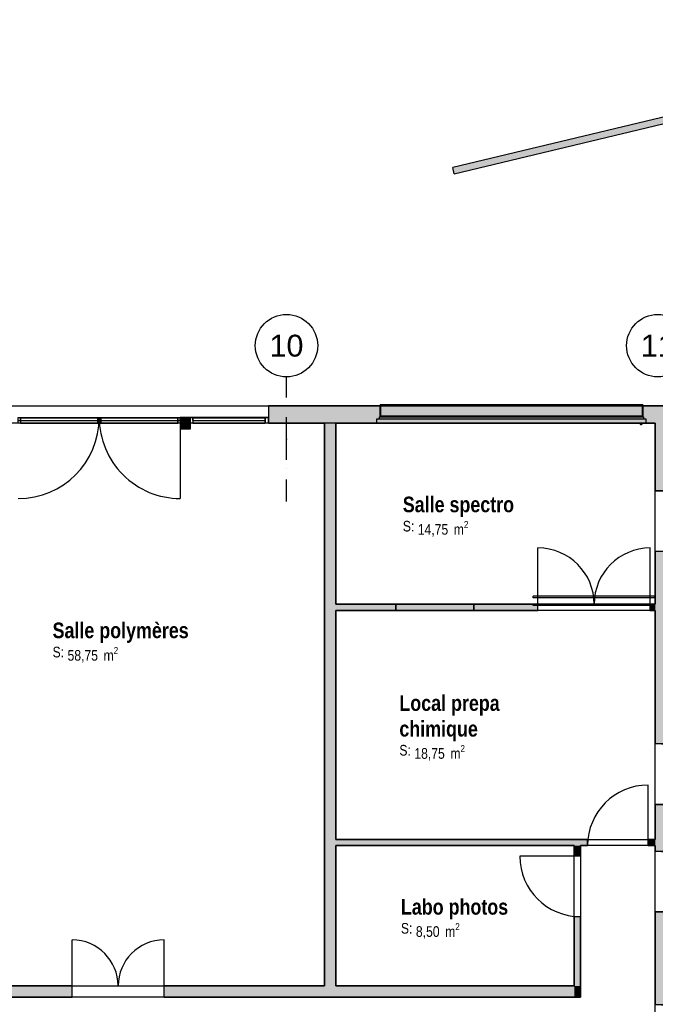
# Model space of a CAD drawing. Extents: x -24342 to 73038, y -9656 to 30949.
# Tile 64 of 170: x 4872 to 5890, y -959 to 619. Entities that reach past the tile are written whole.
import ezdxf
from ezdxf.enums import TextEntityAlignment as Align

# ---------------------------------------------------------------- set-up
doc = ezdxf.new("R2010")
doc.units = 0
doc.linetypes.add('21.0032_xref_rdc_02_pro$0$Points tirets', pattern=[670.277762, 352.777767, -176.388884, 0, -141.111112])
doc.linetypes.add('ACAD_ISO12W100', pattern=[21, 12, -3, 0, -3, 0, -3])
for name, color, linetype in [('0_XREF', 250, 'Continuous'), ('21.0032_xref_rdc_02_pro$0$02-01 File _ Axe.Construction', 251, 'Continuous'), ('21.0032_xref_rdc_02_pro$0$08-01 2D Dessin général.2D', 251, 'Continuous'), ('21.0032_xref_rdc_02_pro$0$A-AREA-____-OTLN.Modèle IFC', 251, 'Continuous'), ('21.0032_xref_rdc_02_pro$0$A-DOOR-____-OTLN.Modèle IFC', 251, 'Continuous'), ('21.0032_xref_rdc_02_pro$0$A-GLAZ-____-OTLN.Modèle IFC', 251, 'Continuous'), ('21.0032_xref_rdc_02_pro$0$A-GLAZ-CURT-OTLN.Modèle IFC', 251, 'Continuous'), ('21.0032_xref_rdc_02_pro$0$A-GLAZ-CWMG-OTLN.Modèle IFC', 251, 'Continuous'), ('21.0032_xref_rdc_02_pro$0$A-WALL-____-OTLN.Modèle IFC', 251, 'Continuous'), ('21.0032_xref_rdc_02_pro$0$Fenêtres ARCHICAD', 251, 'Continuous'), ('21.0032_xref_rdc_02_pro$0$Marques de Zone ARCHICAD', 251, 'Continuous'), ('21.0032_xref_rdc_02_pro$0$Portes ARCHICAD', 251, 'Continuous'), ('21.0032_xref_rdc_02_pro$0$S-COLS-____-OTLN.Modèle IFC', 251, 'Continuous')]:
    doc.layers.add(name, color=color, linetype=linetype)
doc.styles.add('21.0032_xref_rdc_02_pro$0$STYLE_GENERE_1', font='ARIALNB.TTF')
doc.styles.add('21.0032_xref_rdc_02_pro$0$STYLE_GENERE_2', font='ARIALN.TTF')
doc.styles.add('21.0032_xref_rdc_02_pro$0$STYLE_GENERE_5', font='arial.ttf')

# ---------------------------------------------------------------- blocks, each defined once
blk = doc.blocks.new('21.0032_xref_rdc_02_pro$0$Salle polymères_SA_6_1', base_point=(50340, -3748))
at = {"layer": '21.0032_xref_rdc_02_pro$0$Marques de Zone ARCHICAD', "insert": (49482, -3867), "char_height": 170, "attachment_point": 1, "style": '21.0032_xref_rdc_02_pro$0$STYLE_GENERE_2'}
blk.add_mtext('\\A1;\\pt0,100;58,75{\\H0.66x;\\S^  ;} m{\\H0.66x;\\S2^  ;}', dxfattribs=at)
at = {"layer": '21.0032_xref_rdc_02_pro$0$Marques de Zone ARCHICAD'}
for tag, height, style, p in [('DUMMY_849', 250, '21.0032_xref_rdc_02_pro$0$STYLE_GENERE_1', (51438, -3403)), ('ROOM_NAME', 250, '21.0032_xref_rdc_02_pro$0$STYLE_GENERE_1', (49242, -3476)), ('calculatedAreaCode', 170, '21.0032_xref_rdc_02_pro$0$STYLE_GENERE_2', (49242, -3864))]:
    blk.add_attdef(tag, text='', height=height, dxfattribs=dict(at, style=style)).set_placement(p, align=Align.TOP_LEFT)
blk = doc.blocks.new('21.0032_xref_rdc_02_pro$0$Salle spectro_SA_7_1', base_point=(55751, -1730))
at = {"layer": '21.0032_xref_rdc_02_pro$0$Marques de Zone ARCHICAD', "insert": (55094, -1848), "char_height": 170, "attachment_point": 1, "style": '21.0032_xref_rdc_02_pro$0$STYLE_GENERE_2'}
blk.add_mtext('\\A1;\\pt0,100;14,75{\\H0.66x;\\S^  ;} m{\\H0.66x;\\S2^  ;}', dxfattribs=at)
at = {"layer": '21.0032_xref_rdc_02_pro$0$Marques de Zone ARCHICAD'}
for tag, height, style, p in [('DUMMY_849', 250, '21.0032_xref_rdc_02_pro$0$STYLE_GENERE_1', (56649, -1384)), ('ROOM_NAME', 250, '21.0032_xref_rdc_02_pro$0$STYLE_GENERE_1', (54854, -1458)), ('calculatedAreaCode', 170, '21.0032_xref_rdc_02_pro$0$STYLE_GENERE_2', (54854, -1846))]:
    blk.add_attdef(tag, text='', height=height, dxfattribs=dict(at, style=style)).set_placement(p, align=Align.TOP_LEFT)
blk = doc.blocks.new('21.0032_xref_rdc_02_pro$0$Local prepa _LOP_31_1', base_point=(55648, -5115))
at = {"layer": '21.0032_xref_rdc_02_pro$0$Marques de Zone ARCHICAD', "insert": (55039, -5439), "char_height": 170, "attachment_point": 1, "style": '21.0032_xref_rdc_02_pro$0$STYLE_GENERE_2'}
blk.add_mtext('\\A1;\\pt0,100;18,75{\\H0.66x;\\S^  ;} m{\\H0.66x;\\S2^  ;}', dxfattribs=at)
at = {"layer": '21.0032_xref_rdc_02_pro$0$Marques de Zone ARCHICAD'}
for tag, height, style, p in [('DUMMY_849', 250, '21.0032_xref_rdc_02_pro$0$STYLE_GENERE_1', (56498, -4563)), ('ROOM_NAME', 250, '21.0032_xref_rdc_02_pro$0$STYLE_GENERE_1', (54799, -4641)), ('zoneNameLine2', 250, '21.0032_xref_rdc_02_pro$0$STYLE_GENERE_1', (54799, -5053)), ('DUMMY_850', 250, '21.0032_xref_rdc_02_pro$0$STYLE_GENERE_1', (56065, -4975)), ('calculatedAreaCode', 170, '21.0032_xref_rdc_02_pro$0$STYLE_GENERE_2', (54799, -5437))]:
    blk.add_attdef(tag, text='', height=height, dxfattribs=dict(at, style=style)).set_placement(p, align=Align.TOP_LEFT)
blk = doc.blocks.new('21.0032_xref_rdc_02_pro$0$Labo photos_LAB_32_1', base_point=(55690, -8175))
at = {"layer": '21.0032_xref_rdc_02_pro$0$Marques de Zone ARCHICAD', "insert": (55064, -8293), "char_height": 170, "attachment_point": 1, "style": '21.0032_xref_rdc_02_pro$0$STYLE_GENERE_2'}
blk.add_mtext('\\A1;\\pt0,100;8,50{\\H0.66x;\\S^  ;} m{\\H0.66x;\\S2^  ;}', dxfattribs=at)
at = {"layer": '21.0032_xref_rdc_02_pro$0$Marques de Zone ARCHICAD'}
for tag, height, style, p in [('DUMMY_849', 250, '21.0032_xref_rdc_02_pro$0$STYLE_GENERE_1', (56556, -7829)), ('ROOM_NAME', 250, '21.0032_xref_rdc_02_pro$0$STYLE_GENERE_1', (54824, -7907)), ('calculatedAreaCode', 170, '21.0032_xref_rdc_02_pro$0$STYLE_GENERE_2', (54824, -8291))]:
    blk.add_attdef(tag, text='', height=height, dxfattribs=dict(at, style=style)).set_placement(p, align=Align.TOP_LEFT)
blk = doc.blocks.new('21.0032_xref_rdc_02_pro$0$Porte (Mur) 37[38]_1')
at = {"layer": '21.0032_xref_rdc_02_pro$0$Portes ARCHICAD', "linetype": 'Continuous'}
blk.add_line((58900, -10573), (59870, -10573), dxfattribs=at)
blk.add_arc((58900, -10573), 970, 0, 90, dxfattribs=at)
blk = doc.blocks.new('21.0032_xref_rdc_02_pro$0$Porte (Mur) 38[39]_1')
at = {"layer": '21.0032_xref_rdc_02_pro$0$Portes ARCHICAD', "linetype": 'Continuous'}
blk.add_line((58900, -1367), (59870, -1367), dxfattribs=at)
blk.add_arc((58900, -1367), 970, 270, 0, dxfattribs=at)
blk = doc.blocks.new('21.0032_xref_rdc_02_pro$0$Porte (Mur) 39[40]_1')
at = {"layer": '21.0032_xref_rdc_02_pro$0$Portes ARCHICAD', "linetype": 'Continuous'}
blk.add_line((58900, -6392), (59870, -6392), dxfattribs=at)
blk.add_arc((58900, -6392), 970, 0, 90, dxfattribs=at)
blk = doc.blocks.new('21.0032_xref_rdc_02_pro$0$Porte (Mur) 40[41]_1')
at = {"layer": '21.0032_xref_rdc_02_pro$0$Portes ARCHICAD', "linetype": 'Continuous'}
blk.add_line((58900, -8114), (59870, -8114), dxfattribs=at)
blk.add_arc((58900, -8114), 970, 0, 90, dxfattribs=at)
blk = doc.blocks.new('21.0032_xref_rdc_02_pro$0$Mur_98_1', base_point=(58990, -13910))
at = {"layer": '21.0032_xref_rdc_02_pro$0$A-WALL-____-OTLN.Modèle IFC', "linetype": 'Continuous'}
for points in [[(58900, -1367), (59080, -1367), (59080, -280), (58900, -280)], [(58900, -5422), (59080, -5422), (59080, -2337), (58900, -2337)], [(58900, -7144), (59080, -7144), (59080, -6392), (58900, -6392)], [(58900, -9603), (59080, -9603), (59080, -8114), (58900, -8114)], [(58900, -13820), (59080, -13820), (59080, -10573), (58900, -10573)]]:
    blk.add_hatch(color=256, dxfattribs=at).paths.add_polyline_path(points)
for p, q in [((59080, -1367), (58900, -1367)), ((59080, -2337), (58900, -2337)), ((59080, -5422), (58900, -5422)), ((59080, -6392), (58900, -6392)), ((59080, -7144), (58900, -7144)), ((59080, -8114), (58900, -8114)), ((59080, -9603), (58900, -9603)), ((59080, -10573), (58900, -10573))]:
    blk.add_line(p, q, dxfattribs=at)
at = {"layer": '21.0032_xref_rdc_02_pro$0$A-WALL-____-OTLN.Modèle IFC', "linetype": 'Continuous', "flags": 128}
for points in [[(58900, -280), (58900, -1367)], [(59080, -1367), (59080, -280)], [(58900, -2337), (58900, -3180)], [(59080, -5300), (59080, -2337)], [(58900, -3280), (58900, -5422)], [(59080, -5422), (59080, -5400)], [(58900, -6392), (58900, -6950)], [(59080, -6400), (59080, -6392)], [(59080, -7144), (59080, -6500)], [(58900, -7050), (58900, -7144)], [(58900, -8114), (58900, -9603)], [(59080, -8200), (59080, -8114)], [(59080, -9603), (59080, -8300)], [(58900, -10573), (58900, -10700)], [(59080, -13820), (59080, -10573)], [(58900, -10800), (58900, -13820)]]:
    blk.add_lwpolyline(points, dxfattribs=at)
at = {"layer": '21.0032_xref_rdc_02_pro$0$Portes ARCHICAD', "linetype": 'Continuous'}
for name in ['21.0032_xref_rdc_02_pro$0$Porte (Mur) 38[39]_1', '21.0032_xref_rdc_02_pro$0$Porte (Mur) 39[40]_1', '21.0032_xref_rdc_02_pro$0$Porte (Mur) 40[41]_1', '21.0032_xref_rdc_02_pro$0$Porte (Mur) 37[38]_1']:
    blk.add_blockref(name, (0, 0), dxfattribs=at)
blk = doc.blocks.new('21.0032_xref_rdc_02_pro$0$Porte (Mur) 43[44]_1')
at = {"layer": '21.0032_xref_rdc_02_pro$0$Portes ARCHICAD', "linetype": 'Continuous'}
for p, q in [((49555, -9300), (49555, -8563)), ((51030, -9300), (51030, -8563))]:
    blk.add_line(p, q, dxfattribs=at)
for centre, start, end in [((49555, -9300), 0, 90), ((51030, -9300), 90, 180)]:
    blk.add_arc(centre, 738, start, end, dxfattribs=at)
blk = doc.blocks.new('21.0032_xref_rdc_02_pro$0$Mur_103_1', base_point=(46990, -9390))
at = {"layer": '21.0032_xref_rdc_02_pro$0$A-WALL-____-OTLN.Modèle IFC', "linetype": 'Continuous'}
for points in [[(47080, -9480), (49555, -9480), (49555, -9300), (47080, -9300)], [(57600, -9300), (51030, -9300), (51030, -9480), (57600, -9480)], [(57600, -9300), (57700, -9480), (57700, -9300)], [(57600, -9480), (57700, -9480), (57600, -9300)]]:
    blk.add_hatch(color=256, dxfattribs=at).paths.add_polyline_path(points)
for p, q in [((49555, -9480), (49555, -9300)), ((51030, -9480), (51030, -9300))]:
    blk.add_line(p, q, dxfattribs=at)
at = {"layer": '21.0032_xref_rdc_02_pro$0$A-WALL-____-OTLN.Modèle IFC', "linetype": 'Continuous', "flags": 128}
for points in [[(49555, -9300), (47080, -9300)], [(53600, -9300), (51030, -9300)], [(57600, -9300), (53780, -9300)], [(57700, -9480), (57700, -9300)], [(47080, -9480), (49555, -9480)], [(51030, -9480), (57700, -9480)]]:
    blk.add_lwpolyline(points, dxfattribs=at)
at = {"layer": '21.0032_xref_rdc_02_pro$0$Portes ARCHICAD', "linetype": 'Continuous'}
blk.add_blockref('21.0032_xref_rdc_02_pro$0$Porte (Mur) 43[44]_1', (0, 0), dxfattribs=at)
blk = doc.blocks.new('21.0032_xref_rdc_02_pro$0$Mur_104_1', base_point=(53690, -9390))
at = {"layer": '21.0032_xref_rdc_02_pro$0$A-WALL-____-OTLN.Modèle IFC', "linetype": 'Continuous'}
blk.add_hatch(color=256, dxfattribs=at).paths.add_polyline_path([(53780, -9300), (53780, -280), (53600, -280), (53600, -9300)])
at = {"layer": '21.0032_xref_rdc_02_pro$0$A-WALL-____-OTLN.Modèle IFC', "linetype": 'Continuous', "flags": 128}
for points in [[(53600, -280), (53600, -9300)], [(53780, -3180), (53780, -280)], [(53780, -6950), (53780, -3280)], [(53780, -9300), (53780, -7050)]]:
    blk.add_lwpolyline(points, dxfattribs=at)
blk = doc.blocks.new('21.0032_xref_rdc_02_pro$0$Porte (Mur) 60[59]_1')
at = {"layer": '21.0032_xref_rdc_02_pro$0$Portes ARCHICAD', "linetype": 'Continuous'}
blk.add_line((58785, -7050), (58785, -6080), dxfattribs=at)
blk.add_arc((58785, -7050), 970, 90, 180, dxfattribs=at)
blk = doc.blocks.new('21.0032_xref_rdc_02_pro$0$Mur_128_1', base_point=(53690, -7000))
at = {"layer": '21.0032_xref_rdc_02_pro$0$A-WALL-____-OTLN.Modèle IFC', "linetype": 'Continuous'}
for points in [[(53780, -6950), (53780, -7050), (57815, -7050), (57815, -6950)], [(58785, -6950), (58785, -7050), (58900, -7050), (58900, -6950)]]:
    blk.add_hatch(color=256, dxfattribs=at).paths.add_polyline_path(points)
for p, q in [((57815, -7050), (57815, -6950)), ((58785, -7050), (58785, -6950))]:
    blk.add_line(p, q, dxfattribs=at)
at = {"layer": '21.0032_xref_rdc_02_pro$0$A-WALL-____-OTLN.Modèle IFC', "linetype": 'Continuous', "flags": 128}
for points in [[(57815, -6950), (53780, -6950)], [(53780, -7050), (57600, -7050)], [(57700, -7050), (57815, -7050)], [(58900, -6950), (58785, -6950)], [(58785, -7050), (58900, -7050)]]:
    blk.add_lwpolyline(points, dxfattribs=at)
at = {"layer": '21.0032_xref_rdc_02_pro$0$Portes ARCHICAD', "linetype": 'Continuous'}
blk.add_blockref('21.0032_xref_rdc_02_pro$0$Porte (Mur) 60[59]_1', (0, 0), dxfattribs=at)
blk = doc.blocks.new('21.0032_xref_rdc_02_pro$0$Fenêtre (Mur) 16[16]_1')
at = {"layer": '21.0032_xref_rdc_02_pro$0$Fenêtres ARCHICAD', "linetype": 'Continuous'}
blk.add_hatch(color=256, dxfattribs=at).paths.add_polyline_path([(55990, -3180), (54740, -3180), (54740, -3280), (55990, -3280)])
for p, q in [((55990, -3180), (54740, -3180)), ((54740, -3180), (54740, -3280)), ((55990, -3280), (54740, -3280)), ((55990, -3180), (55990, -3280))]:
    blk.add_line(p, q, dxfattribs=at)
blk = doc.blocks.new('21.0032_xref_rdc_02_pro$0$Porte (Mur) 61[60]_1')
at = {"layer": '21.0032_xref_rdc_02_pro$0$Portes ARCHICAD', "linetype": 'Continuous'}
for p, q in [((58895, -3055), (56945, -3055)), ((56945, -3080), (56945, -3055)), ((58895, -3080), (56945, -3080)), ((57020, -3180), (57020, -3080)), ((58820, -3180), (58820, -3080)), ((58895, -3080), (58895, -3055)), ((58895, -3180), (56945, -3180)), ((56945, -3205), (56945, -3180)), ((58895, -3205), (56945, -3205)), ((58895, -3205), (58895, -3180))]:
    blk.add_line(p, q, dxfattribs=at)
blk = doc.blocks.new('21.0032_xref_rdc_02_pro$0$Mur_129_1', base_point=(53690, -3230))
at = {"layer": '21.0032_xref_rdc_02_pro$0$A-WALL-____-OTLN.Modèle IFC', "linetype": 'Continuous'}
for points in [[(53780, -3180), (53780, -3280), (54740, -3280), (54740, -3180)], [(55990, -3180), (55990, -3280), (57020, -3280), (57020, -3180)], [(58820, -3180), (58820, -3280), (58900, -3280), (58900, -3180)]]:
    blk.add_hatch(color=256, dxfattribs=at).paths.add_polyline_path(points)
for p, q in [((54740, -3280), (54740, -3180)), ((55990, -3180), (54740, -3180)), ((54740, -3280), (55990, -3280)), ((55990, -3280), (55990, -3180)), ((57020, -3280), (57020, -3180)), ((58820, -3280), (58820, -3180))]:
    blk.add_line(p, q, dxfattribs=at)
at = {"layer": '21.0032_xref_rdc_02_pro$0$A-WALL-____-OTLN.Modèle IFC', "linetype": 'Continuous', "flags": 128}
for points in [[(54740, -3180), (53780, -3180)], [(53780, -3280), (54740, -3280)], [(57020, -3180), (55990, -3180)], [(55990, -3280), (57020, -3280)], [(58900, -3180), (58820, -3180)], [(58820, -3280), (58900, -3280)]]:
    blk.add_lwpolyline(points, dxfattribs=at)
at = {"layer": '21.0032_xref_rdc_02_pro$0$Fenêtres ARCHICAD', "linetype": 'Continuous'}
blk.add_blockref('21.0032_xref_rdc_02_pro$0$Fenêtre (Mur) 16[16]_1', (0, 0), dxfattribs=at)
at = {"layer": '21.0032_xref_rdc_02_pro$0$Portes ARCHICAD', "linetype": 'Continuous'}
blk.add_blockref('21.0032_xref_rdc_02_pro$0$Porte (Mur) 61[60]_1', (0, 0), dxfattribs=at)
blk = doc.blocks.new('21.0032_xref_rdc_02_pro$0$Porte (Mur) 63[62]_1')
at = {"layer": '21.0032_xref_rdc_02_pro$0$Portes ARCHICAD', "linetype": 'Continuous'}
blk.add_line((57700, -7220), (56730, -7220), dxfattribs=at)
blk.add_arc((57700, -7220), 970, 180, 270, dxfattribs=at)
blk = doc.blocks.new('21.0032_xref_rdc_02_pro$0$Mur_136_1', base_point=(57650, -9390))
at = {"layer": '21.0032_xref_rdc_02_pro$0$A-WALL-____-OTLN.Modèle IFC', "linetype": 'Continuous'}
for points in [[(57700, -7220), (57700, -7050), (57600, -7050), (57600, -7220)], [(57700, -9300), (57700, -8190), (57600, -8190), (57600, -9300)]]:
    blk.add_hatch(color=256, dxfattribs=at).paths.add_polyline_path(points)
for p, q in [((57700, -7220), (57600, -7220)), ((57700, -8190), (57600, -8190))]:
    blk.add_line(p, q, dxfattribs=at)
at = {"layer": '21.0032_xref_rdc_02_pro$0$A-WALL-____-OTLN.Modèle IFC', "linetype": 'Continuous', "flags": 128}
for points in [[(57600, -7050), (57600, -7220)], [(57700, -7220), (57700, -7050)], [(57600, -8190), (57600, -9300)], [(57700, -9300), (57700, -8190)]]:
    blk.add_lwpolyline(points, dxfattribs=at)
at = {"layer": '21.0032_xref_rdc_02_pro$0$Portes ARCHICAD', "linetype": 'Continuous'}
blk.add_blockref('21.0032_xref_rdc_02_pro$0$Porte (Mur) 63[62]_1', (0, 0), dxfattribs=at)
blk = doc.blocks.new('21.0032_xref_rdc_02_pro$0$Mur_156_1', base_point=(55667, 3766))
at = {"layer": '21.0032_xref_rdc_02_pro$0$A-WALL-____-OTLN.Modèle IFC', "linetype": 'Continuous'}
blk.add_hatch(color=256, dxfattribs=at).paths.add_polyline_path([(65550, 6186), (55655, 3815), (55679, 3718), (65577, 6089)])
at = {"layer": '21.0032_xref_rdc_02_pro$0$A-WALL-____-OTLN.Modèle IFC', "linetype": 'Continuous', "flags": 128}
for points in [[(65550, 6186), (55655, 3815)], [(55679, 3718), (65577, 6089)], [(55679, 3718), (55655, 3815)]]:
    blk.add_lwpolyline(points, dxfattribs=at)
blk = doc.blocks.new('21.0032_xref_rdc_02_pro$0$Mur_180_1', base_point=(52700, -140))
at = {"layer": '21.0032_xref_rdc_02_pro$0$A-WALL-____-OTLN.Modèle IFC', "linetype": 'Continuous'}
blk.add_hatch(color=256, dxfattribs=at).paths.add_polyline_path([(52700, -280), (65065, -280), (65065, 0), (52700, 0)])
at = {"layer": '21.0032_xref_rdc_02_pro$0$A-WALL-____-OTLN.Modèle IFC', "linetype": 'Continuous', "flags": 128}
for points in [[(65065, 0), (52700, 0)], [(52700, 0), (52700, -280)], [(65065, -280), (65065, 0)], [(52700, -280), (53600, -280)], [(53780, -280), (58900, -280)], [(59080, -280), (62815, -280)], [(62915, -280), (64915, -280)]]:
    blk.add_lwpolyline(points, dxfattribs=at)
blk = doc.blocks.new('21.0032_xref_rdc_02_pro$0$Poteau_32_1', base_point=(51370, -280))
at = {"layer": '21.0032_xref_rdc_02_pro$0$S-COLS-____-OTLN.Modèle IFC', "linetype": 'Continuous'}
blk.add_hatch(color=256, dxfattribs=at).paths.add_polyline_path([(51288, -190), (51288, -370), (51451, -370), (51451, -190)])
at = {"layer": '21.0032_xref_rdc_02_pro$0$S-COLS-____-OTLN.Modèle IFC', "linetype": 'Continuous', "flags": 128}
blk.add_lwpolyline([(51288, -190), (51288, -370), (51451, -370), (51451, -190)], close=True, dxfattribs=at)
blk = doc.blocks.new('21.0032_xref_rdc_02_pro$0$Elément Modèle 34[553]_1', base_point=(54440, 360))
at = {"layer": '21.0032_xref_rdc_02_pro$0$A-GLAZ-____-OTLN.Modèle IFC', "linetype": 'Continuous'}
for p, q in [((54490, 14), (54490, 15)), ((54495, 15), (54490, 15)), ((54490, 11), (54490, 14)), ((54495, 14), (54490, 14)), ((54490, -170), (54490, 11)), ((54495, 15), (54495, 14)), ((58695, 15), (54495, 15)), ((54495, 14), (54495, 11)), ((54495, 11), (54495, -170)), ((58695, 14), (58695, 15)), ((58700, 15), (58695, 15)), ((58695, 11), (58695, 14)), ((58700, 14), (58695, 14)), ((58695, -170), (58695, 11)), ((58700, 15), (58700, 14)), ((58700, 14), (58700, 11)), ((58700, 11), (58700, -170)), ((54440, -280), (54440, -210)), ((54440, -210), (58750, -210)), ((58750, -280), (54440, -280)), ((54480, -210), (54480, -180)), ((54480, -180), (58710, -180)), ((54490, -180), (54490, -170)), ((58700, -170), (54490, -170)), ((58660, -280), (58660, -298)), ((58660, -298), (58663, -300)), ((58663, -300), (58679, -300)), ((58670, -295), (58670, -280)), ((58679, -295), (58670, -295)), ((58679, -295), (58683, -295)), ((58683, -300), (58679, -300)), ((58683, -295), (58685, -295)), ((58683, -300), (58683, -295)), ((58685, -300), (58683, -300)), ((58685, -295), (58685, -300)), ((58700, -170), (58700, -180)), ((58710, -180), (58710, -210)), ((58750, -210), (58750, -280))]:
    blk.add_line(p, q, dxfattribs=at)
blk = doc.blocks.new('21.0032_xref_rdc_02_pro$0$IFC Extruded[555]_1', base_point=(52070, -190))
at = {"layer": '21.0032_xref_rdc_02_pro$0$A-GLAZ-CURT-OTLN.Modèle IFC', "linetype": 'Continuous'}
for p, q in [((52650, -195), (51490, -195)), ((51490, -195), (51490, -235)), ((51490, -235), (52650, -235)), ((52650, -235), (52650, -195))]:
    blk.add_line(p, q, dxfattribs=at)
blk = doc.blocks.new('21.0032_xref_rdc_02_pro$0$Elément Modèle 30[558]_1', base_point=(49990, -190))
at = {"layer": '21.0032_xref_rdc_02_pro$0$A-DOOR-____-OTLN.Modèle IFC', "linetype": 'Continuous'}
for p, q in [((48692, -190), (51288, -190)), ((48692, -240), (48692, -190)), ((48692, -240), (51288, -240)), ((51288, -240), (51288, -190))]:
    blk.add_line(p, q, dxfattribs=at)
blk = doc.blocks.new('21.0032_xref_rdc_02_pro$0$IFC Extruded[559]_1', base_point=(51370, -190))
at = {"layer": '21.0032_xref_rdc_02_pro$0$A-GLAZ-CURT-OTLN.Modèle IFC', "linetype": 'Continuous'}
for p, q in [((51288, -195), (51452, -195)), ((51288, -235), (51288, -195)), ((51288, -235), (51452, -235)), ((51452, -235), (51452, -195))]:
    blk.add_line(p, q, dxfattribs=at)
blk = doc.blocks.new('21.0032_xref_rdc_02_pro$0$IFC Extruded[560]_1', base_point=(52070, -190))
at = {"layer": '21.0032_xref_rdc_02_pro$0$A-GLAZ-CURT-OTLN.Modèle IFC', "linetype": 'Continuous'}
for p, q in [((51490, -195), (52650, -195)), ((51490, -235), (51490, -195)), ((51490, -235), (52650, -235)), ((52650, -235), (52650, -195))]:
    blk.add_line(p, q, dxfattribs=at)
blk = doc.blocks.new('21.0032_xref_rdc_02_pro$0$IFC Extruded[561]_1', base_point=(49347, -190))
at = {"layer": '21.0032_xref_rdc_02_pro$0$A-GLAZ-CURT-OTLN.Modèle IFC', "linetype": 'Continuous'}
for p, q in [((48730, -195), (49965, -195)), ((48730, -235), (48730, -195)), ((48730, -235), (49965, -235)), ((49965, -235), (49965, -195))]:
    blk.add_line(p, q, dxfattribs=at)
blk = doc.blocks.new('21.0032_xref_rdc_02_pro$0$IFC Extruded[562]_1', base_point=(50632, -190))
at = {"layer": '21.0032_xref_rdc_02_pro$0$A-GLAZ-CURT-OTLN.Modèle IFC', "linetype": 'Continuous'}
for p, q in [((50015, -195), (51250, -195)), ((50015, -235), (50015, -195)), ((50015, -235), (51250, -235)), ((51250, -235), (51250, -195))]:
    blk.add_line(p, q, dxfattribs=at)
blk = doc.blocks.new('21.0032_xref_rdc_02_pro$0$IFC Extruded[563]_1', base_point=(51471, -190))
at = {"layer": '21.0032_xref_rdc_02_pro$0$A-GLAZ-CWMG-OTLN.Modèle IFC', "linetype": 'Continuous'}
for p, q in [((51452, -280), (51452, -190)), ((51452, -190), (51490, -190)), ((51490, -280), (51452, -280)), ((51490, -190), (51490, -280))]:
    blk.add_line(p, q, dxfattribs=at)
blk = doc.blocks.new('21.0032_xref_rdc_02_pro$0$IFC Extruded[565]_1', base_point=(52700, -190))
at = {"layer": '21.0032_xref_rdc_02_pro$0$A-GLAZ-CWMG-OTLN.Modèle IFC', "linetype": 'Continuous'}
for p, q in [((52650, -280), (52650, -190)), ((52650, -190), (52700, -190)), ((52700, -280), (52650, -280)), ((52700, -190), (52700, -280))]:
    blk.add_line(p, q, dxfattribs=at)
blk = doc.blocks.new('21.0032_xref_rdc_02_pro$0$IFC Extruded[566]_1', base_point=(51452, -190))
at = {"layer": '21.0032_xref_rdc_02_pro$0$A-GLAZ-CWMG-OTLN.Modèle IFC', "linetype": 'Continuous'}
for p, q in [((51452, -280), (51452, -190)), ((52700, -190), (51452, -190)), ((52700, -280), (51452, -280)), ((52700, -280), (52700, -190))]:
    blk.add_line(p, q, dxfattribs=at)
blk = doc.blocks.new('21.0032_xref_rdc_02_pro$0$IFC Extruded[568]_1', base_point=(51471, -190))
at = {"layer": '21.0032_xref_rdc_02_pro$0$A-GLAZ-CWMG-OTLN.Modèle IFC', "linetype": 'Continuous'}
for p, q in [((51452, -280), (51452, -190)), ((51452, -190), (51490, -190)), ((51490, -280), (51452, -280)), ((51490, -190), (51490, -280))]:
    blk.add_line(p, q, dxfattribs=at)
blk = doc.blocks.new('21.0032_xref_rdc_02_pro$0$IFC Extruded[570]_1', base_point=(52700, -190))
at = {"layer": '21.0032_xref_rdc_02_pro$0$A-GLAZ-CWMG-OTLN.Modèle IFC', "linetype": 'Continuous'}
for p, q in [((52650, -280), (52650, -190)), ((52650, -190), (52700, -190)), ((52700, -280), (52650, -280)), ((52700, -190), (52700, -280))]:
    blk.add_line(p, q, dxfattribs=at)
blk = doc.blocks.new('21.0032_xref_rdc_02_pro$0$IFC Extruded[572]_1', base_point=(49990, -190))
at = {"layer": '21.0032_xref_rdc_02_pro$0$A-GLAZ-CWMG-OTLN.Modèle IFC', "linetype": 'Continuous'}
for p, q in [((48730, -190), (48730, -280)), ((48730, -190), (49990, -190)), ((48730, -280), (49990, -280)), ((49990, -190), (49990, -280))]:
    blk.add_line(p, q, dxfattribs=at)
blk = doc.blocks.new('21.0032_xref_rdc_02_pro$0$IFC Extruded[573]_1', base_point=(51269, -190))
at = {"layer": '21.0032_xref_rdc_02_pro$0$A-GLAZ-CWMG-OTLN.Modèle IFC', "linetype": 'Continuous'}
for p, q in [((51250, -280), (51250, -190)), ((51250, -190), (51288, -190)), ((51288, -280), (51250, -280)), ((51288, -190), (51288, -280))]:
    blk.add_line(p, q, dxfattribs=at)
blk = doc.blocks.new('21.0032_xref_rdc_02_pro$0$IFC Extruded[574]_1', base_point=(48711, -190))
at = {"layer": '21.0032_xref_rdc_02_pro$0$A-GLAZ-CWMG-OTLN.Modèle IFC', "linetype": 'Continuous'}
for p, q in [((48692, -280), (48692, -190)), ((48692, -190), (48730, -190)), ((48730, -280), (48692, -280)), ((48730, -190), (48730, -280))]:
    blk.add_line(p, q, dxfattribs=at)
blk = doc.blocks.new('21.0032_xref_rdc_02_pro$0$IFC Extruded[575]_1', base_point=(51250, -190))
at = {"layer": '21.0032_xref_rdc_02_pro$0$A-GLAZ-CWMG-OTLN.Modèle IFC', "linetype": 'Continuous'}
for p, q in [((49990, -190), (49990, -280)), ((49990, -190), (51250, -190)), ((49990, -280), (51250, -280)), ((51250, -190), (51250, -280))]:
    blk.add_line(p, q, dxfattribs=at)
blk = doc.blocks.new('21.0032_xref_rdc_02_pro$0$IFC Extruded[576]_1', base_point=(49990, -190))
at = {"layer": '21.0032_xref_rdc_02_pro$0$A-GLAZ-CWMG-OTLN.Modèle IFC', "linetype": 'Continuous'}
for p, q in [((49965, -280), (49965, -190)), ((49965, -190), (50015, -190)), ((50015, -280), (49965, -280)), ((50015, -190), (50015, -280))]:
    blk.add_line(p, q, dxfattribs=at)
blk = doc.blocks.new('21.0032_xref_rdc_02_pro$0$IFC Extruded[578]_1', base_point=(51471, -190))
at = {"layer": '21.0032_xref_rdc_02_pro$0$A-GLAZ-CWMG-OTLN.Modèle IFC', "linetype": 'Continuous'}
for p, q in [((51452, -280), (51452, -190)), ((51452, -190), (51490, -190)), ((51490, -280), (51452, -280)), ((51490, -190), (51490, -280))]:
    blk.add_line(p, q, dxfattribs=at)
blk = doc.blocks.new('21.0032_xref_rdc_02_pro$0$IFC Extruded[580]_1', base_point=(52700, -190))
at = {"layer": '21.0032_xref_rdc_02_pro$0$A-GLAZ-CWMG-OTLN.Modèle IFC', "linetype": 'Continuous'}
for p, q in [((52650, -280), (52650, -190)), ((52650, -190), (52700, -190)), ((52700, -280), (52650, -280)), ((52700, -190), (52700, -280))]:
    blk.add_line(p, q, dxfattribs=at)
blk = doc.blocks.new('21.0032_xref_rdc_02_pro$0$IFC Extruded[582]_1', base_point=(52650, -190))
at = {"layer": '21.0032_xref_rdc_02_pro$0$A-GLAZ-CWMG-OTLN.Modèle IFC', "linetype": 'Continuous'}
for p, q in [((51490, -190), (51490, -280)), ((51490, -190), (52650, -190)), ((51490, -280), (52650, -280)), ((52650, -190), (52650, -280))]:
    blk.add_line(p, q, dxfattribs=at)
blk = doc.blocks.new('21.0032_xref_rdc_02_pro$0$Mur 13[594]_1', base_point=(40800, -140))
at = {"layer": '21.0032_xref_rdc_02_pro$0$A-WALL-____-OTLN.Modèle IFC', "linetype": 'Continuous'}
for p, q in [((40800, 0), (63138, 0)), ((53600, -280), (47080, -280)), ((53780, -280), (53600, -280)), ((58900, -280), (53780, -280))]:
    blk.add_line(p, q, dxfattribs=at)
blk = doc.blocks.new('21.0032_xref_rdc_02_pro$0$Marque grille standard[698]_1', base_point=(52990, -31547))
at = {"layer": '21.0032_xref_rdc_02_pro$0$02-01 File _ Axe.Construction', "linetype": '21.0032_xref_rdc_02_pro$0$Points tirets'}
for p, q in [((52990, -538), (52990, 462)), ((52990, -1538), (52990, -538))]:
    blk.add_line(p, q, dxfattribs=at)
at = {"layer": '21.0032_xref_rdc_02_pro$0$02-01 File _ Axe.Construction', "linetype": 'Continuous'}
blk.add_circle((52990, 962), 500, dxfattribs=at)
at = {"layer": '21.0032_xref_rdc_02_pro$0$02-01 File _ Axe.Construction', "linetype": '21.0032_xref_rdc_02_pro$0$Points tirets'}
blk.add_point((52990, -538), dxfattribs=at)
blk.add_point((52990, -538), dxfattribs=at)
at = {"layer": '21.0032_xref_rdc_02_pro$0$02-01 File _ Axe.Construction', "style": '21.0032_xref_rdc_02_pro$0$STYLE_GENERE_5'}
for tag, p in [('AC_MarkerText_1_1', (52990, 1137)), ('AC_MarkerText_1_0', (52990, -31872))]:
    blk.add_attdef(tag, text='', height=350, rotation=360, dxfattribs=at).set_placement(p, align=Align.TOP_CENTER)
blk = doc.blocks.new('21.0032_xref_rdc_02_pro$0$Marque grille standard[699]_1', base_point=(58940, -31547))
at = {"layer": '21.0032_xref_rdc_02_pro$0$02-01 File _ Axe.Construction', "linetype": 'Continuous'}
blk.add_circle((58940, 962), 500, dxfattribs=at)
at = {"layer": '21.0032_xref_rdc_02_pro$0$02-01 File _ Axe.Construction', "style": '21.0032_xref_rdc_02_pro$0$STYLE_GENERE_5'}
for tag, p in [('AC_MarkerText_1_1', (58940, 1137)), ('AC_MarkerText_1_0', (58940, -31872))]:
    blk.add_attdef(tag, text='', height=350, rotation=360, dxfattribs=at).set_placement(p, align=Align.TOP_CENTER)
blk = doc.blocks.new('21.0032_xref_rdc_02_pro')
at = {"layer": '21.0032_xref_rdc_02_pro$0$08-01 2D Dessin général.2D', "linetype": 'Continuous'}
for p, q in [((5128.8, -19), (5128.9, -148.8)), ((5702, -318), (5702, -228)), ((5882, -318), (5882, -228)), ((5702, -318), (5882, -318))]:
    blk.add_line(p, q, dxfattribs=at)
at = {"layer": '21.0032_xref_rdc_02_pro$0$08-01 2D Dessin général.2D', "linetype": 'Continuous', "flags": 128}
for points in [[(5474, -318), (5599, -318)], [(5474, -328), (5599, -328)]]:
    blk.add_lwpolyline(points, dxfattribs=at)
at = {"layer": '21.0032_xref_rdc_02_pro$0$08-01 2D Dessin général.2D', "linetype": 'Continuous'}
for centre, radius, start, end in [((4869.2, -19), 129.8, 270, 0), ((5128.8, -19), 129.8, 180.022, 270.022), ((5702, -318), 90, 0, 90), ((5882, -318), 90, 90, 180)]:
    blk.add_arc(centre, radius, start, end, dxfattribs=at)
at = {"layer": '21.0032_xref_rdc_02_pro$0$A-AREA-____-OTLN.Modèle IFC', "linetype": 'Continuous', "flags": 128}
for points in [[(4708, -28), (4708, -930), (5360, -930), (5360, -28)], [(5890, -28), (5378, -28), (5378, -318), (5890, -318)], [(5890, -328), (5378, -328), (5378, -695), (5890, -695)], [(4708, -1070), (4869, -1070), (5304, -1070), (5304, -1382), (5339, -1382), (5339, -1400), (5464, -1400), (5464, -1070), (5890, -1070), (5890, -825), (5890, -705), (5770, -705), (5770, -948), (5369, -948), (4708, -948)], [(5760, -930), (5760, -705), (5378, -705), (5378, -930)]]:
    blk.add_lwpolyline(points, close=True, dxfattribs=at)
at = {"layer": '21.0032_xref_rdc_02_pro$0$02-01 File _ Axe.Construction', "linetype": 'Continuous'}
ref = blk.add_blockref('21.0032_xref_rdc_02_pro$0$Marque grille standard[698]_1', (5299, -3154.7), dxfattribs=dict(at, xscale=0.1, yscale=0.1, zscale=0.1))
ref.add_attrib('AC_MarkerText_1_1', '10', dxfattribs={"height": 35, "style": '21.0032_xref_rdc_02_pro$0$STYLE_GENERE_5'}).set_placement((5299, 113.7), align=Align.TOP_CENTER)
ref = blk.add_blockref('21.0032_xref_rdc_02_pro$0$Marque grille standard[699]_1', (5894, -3154.7), dxfattribs=dict(at, xscale=0.1, yscale=0.1, zscale=0.1))
ref.add_attrib('AC_MarkerText_1_1', '11', dxfattribs={"height": 35, "style": '21.0032_xref_rdc_02_pro$0$STYLE_GENERE_5'}).set_placement((5894, 113.7), align=Align.TOP_CENTER)
at = {"layer": '21.0032_xref_rdc_02_pro$0$A-AREA-____-OTLN.Modèle IFC', "linetype": 'Continuous', "xscale": 0.1, "yscale": 0.1, "zscale": 0.1}
for name, p, values in [('21.0032_xref_rdc_02_pro$0$Salle spectro_SA_7_1', (5575.1, -173), {'ROOM_NAME': 'Salle spectro', 'calculatedAreaCode': 'S: '}), ('21.0032_xref_rdc_02_pro$0$Salle polymères_SA_6_1', (5034, -374.8), {'ROOM_NAME': 'Salle polymères', 'calculatedAreaCode': 'S: '}), ('21.0032_xref_rdc_02_pro$0$Local prepa _LOP_31_1', (5564.8, -511.5), {'ROOM_NAME': 'Local prepa ', 'zoneNameLine2': 'chimique', 'calculatedAreaCode': 'S: '}), ('21.0032_xref_rdc_02_pro$0$Labo photos_LAB_32_1', (5569, -817.5), {'ROOM_NAME': 'Labo photos', 'calculatedAreaCode': 'S: '})]:
    blk.add_blockref(name, p, dxfattribs=at).add_auto_attribs(values)
at = {"layer": '21.0032_xref_rdc_02_pro$0$A-DOOR-____-OTLN.Modèle IFC', "linetype": 'Continuous', "xscale": 0.1, "yscale": 0.1, "zscale": 0.1}
blk.add_blockref('21.0032_xref_rdc_02_pro$0$Elément Modèle 30[558]_1', (4999, -19), dxfattribs=at)
at = {"layer": '21.0032_xref_rdc_02_pro$0$A-GLAZ-____-OTLN.Modèle IFC', "linetype": 'Continuous', "xscale": 0.1, "yscale": 0.1, "zscale": 0.1}
blk.add_blockref('21.0032_xref_rdc_02_pro$0$Elément Modèle 34[553]_1', (5444, 36), dxfattribs=at)
at = {"layer": '21.0032_xref_rdc_02_pro$0$A-GLAZ-CURT-OTLN.Modèle IFC', "linetype": 'Continuous', "xscale": 0.1, "yscale": 0.1, "zscale": 0.1}
for name, p in [('21.0032_xref_rdc_02_pro$0$IFC Extruded[561]_1', (4934.7, -19)), ('21.0032_xref_rdc_02_pro$0$IFC Extruded[562]_1', (5063.2, -19)), ('21.0032_xref_rdc_02_pro$0$IFC Extruded[559]_1', (5137, -19)), ('21.0032_xref_rdc_02_pro$0$IFC Extruded[555]_1', (5207, -19)), ('21.0032_xref_rdc_02_pro$0$IFC Extruded[560]_1', (5207, -19))]:
    blk.add_blockref(name, p, dxfattribs=at)
at = {"layer": '21.0032_xref_rdc_02_pro$0$A-GLAZ-CWMG-OTLN.Modèle IFC', "linetype": 'Continuous', "xscale": 0.1, "yscale": 0.1, "zscale": 0.1}
for name, p in [('21.0032_xref_rdc_02_pro$0$IFC Extruded[574]_1', (4871.1, -19)), ('21.0032_xref_rdc_02_pro$0$IFC Extruded[572]_1', (4999, -19)), ('21.0032_xref_rdc_02_pro$0$IFC Extruded[576]_1', (4999, -19)), ('21.0032_xref_rdc_02_pro$0$IFC Extruded[575]_1', (5125, -19)), ('21.0032_xref_rdc_02_pro$0$IFC Extruded[573]_1', (5126.9, -19)), ('21.0032_xref_rdc_02_pro$0$IFC Extruded[563]_1', (5147.1, -19)), ('21.0032_xref_rdc_02_pro$0$IFC Extruded[566]_1', (5145.2, -19)), ('21.0032_xref_rdc_02_pro$0$IFC Extruded[568]_1', (5147.1, -19)), ('21.0032_xref_rdc_02_pro$0$IFC Extruded[578]_1', (5147.1, -19)), ('21.0032_xref_rdc_02_pro$0$IFC Extruded[582]_1', (5265, -19)), ('21.0032_xref_rdc_02_pro$0$IFC Extruded[565]_1', (5270, -19)), ('21.0032_xref_rdc_02_pro$0$IFC Extruded[570]_1', (5270, -19)), ('21.0032_xref_rdc_02_pro$0$IFC Extruded[580]_1', (5270, -19))]:
    blk.add_blockref(name, p, dxfattribs=at)
at = {"layer": '21.0032_xref_rdc_02_pro$0$A-WALL-____-OTLN.Modèle IFC', "xscale": 0.1, "yscale": 0.1, "zscale": 0.1}
for name, p in [('21.0032_xref_rdc_02_pro$0$Mur_156_1', (5566.7, 376.6)), ('21.0032_xref_rdc_02_pro$0$Mur_180_1', (5270, -14)), ('21.0032_xref_rdc_02_pro$0$Mur_104_1', (5369, -939)), ('21.0032_xref_rdc_02_pro$0$Mur_98_1', (5899, -1391)), ('21.0032_xref_rdc_02_pro$0$Mur_129_1', (5369, -323)), ('21.0032_xref_rdc_02_pro$0$Mur_128_1', (5369, -700)), ('21.0032_xref_rdc_02_pro$0$Mur_136_1', (5765, -939)), ('21.0032_xref_rdc_02_pro$0$Mur_103_1', (4699, -939))]:
    blk.add_blockref(name, p, dxfattribs=at)
at = {"layer": '21.0032_xref_rdc_02_pro$0$A-WALL-____-OTLN.Modèle IFC', "linetype": 'Continuous', "xscale": 0.1, "yscale": 0.1, "zscale": 0.1}
blk.add_blockref('21.0032_xref_rdc_02_pro$0$Mur 13[594]_1', (4080, -14), dxfattribs=at)
at = {"layer": '21.0032_xref_rdc_02_pro$0$S-COLS-____-OTLN.Modèle IFC', "xscale": 0.1, "yscale": 0.1, "zscale": 0.1}
blk.add_blockref('21.0032_xref_rdc_02_pro$0$Poteau_32_1', (5137, -28), dxfattribs=at)

msp = doc.modelspace()

# ---------------------------------------------------------------- block references
at = {"layer": '0_XREF', "linetype": 'ACAD_ISO12W100'}
msp.add_blockref('21.0032_xref_rdc_02_pro', (0, 0), dxfattribs=at)

doc.saveas('drawing.dxf')
